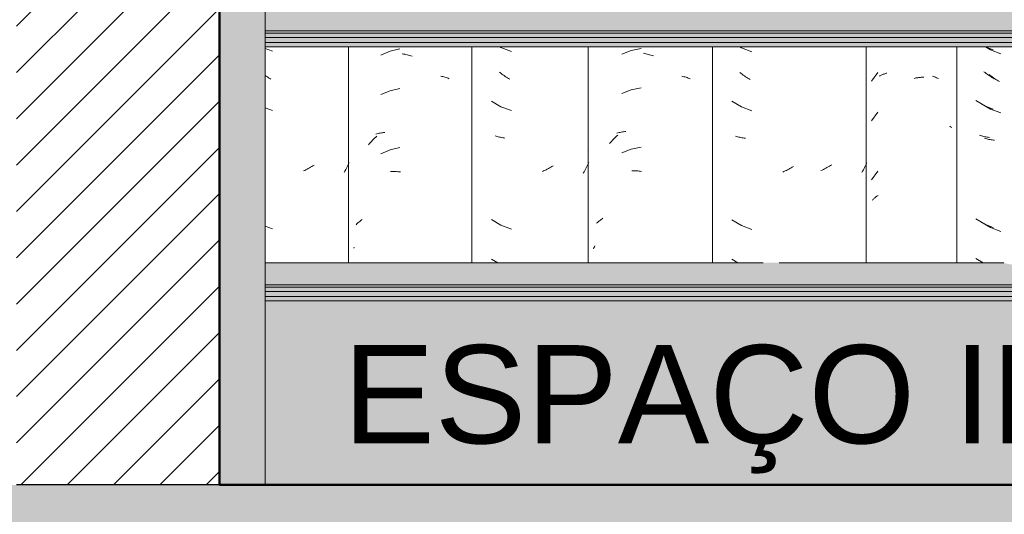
# Model space of a CAD drawing. Header units: metres. Extents: x -28.2 to 13.6, y -1.6 to 5.9.
# Tile 7 of 159: x -21.173 to -20.421, y 2.627 to 3.005. Entities that reach past the tile are written whole.
import ezdxf

# ---------------------------------------------------------------- set-up
doc = ezdxf.new("R2010")
doc.units = ezdxf.units.M
doc.layers.add('A-DETL', color=7, linetype='Continuous', lineweight=5, true_color=0x00a600)
for name, color, linetype, lineweight in [('A-DETL-GENF', 7, 'Continuous', 5), ('A-FLOR', 7, 'Continuous', 5), ('A-FLOR-PATT', 7, 'Continuous', 50), ('A-GLAZ-CWMG', 7, 'Continuous', 5), ('A-ROOF', 7, 'Continuous', 5), ('A-WALL-PATT', 7, 'Continuous', 5), ('G-ANNO-TEXT', 7, 'Continuous', 9)]:
    doc.layers.add(name, color=color, linetype=linetype, lineweight=lineweight)
doc.styles.add('Arial_1', font='arial.ttf', dxfattribs={"height": 0.075})

# ---------------------------------------------------------------- blocks, each defined once
blk = doc.blocks.new('FP_74-D')
at = {"layer": 'A-GLAZ-CWMG', "color": 9, "true_color": 0xc0c0c0}
for p, q in [((-20.70559, 2.98165), (-20.7127, 2.97887)), ((-20.69814, 2.98331), (-20.70559, 2.98165)), ((-20.69637, 2.97953), (-20.69541, 2.97936)), ((-20.69541, 2.97936), (-20.69446, 2.97916)), ((-20.69446, 2.97916), (-20.6935, 2.97895)), ((-20.6935, 2.97895), (-20.69255, 2.97872)), ((-20.69255, 2.97872), (-20.69159, 2.97847)), ((-20.69159, 2.97847), (-20.69064, 2.9782)), ((-20.69064, 2.9782), (-20.68968, 2.97791)), ((-20.68968, 2.97791), (-20.68872, 2.97761)), ((-20.66705, 2.96208), (-20.66622, 2.96188)), ((-20.66622, 2.96188), (-20.6654, 2.96167)), ((-20.6654, 2.96167), (-20.66459, 2.96144)), ((-20.66459, 2.96144), (-20.66379, 2.96119)), ((-20.66379, 2.96119), (-20.66299, 2.96093)), ((-20.66299, 2.96093), (-20.66221, 2.96065)), ((-20.66221, 2.96065), (-20.66144, 2.96036)), ((-20.66144, 2.96036), (-20.66068, 2.96005)), ((-20.70559, 2.95151), (-20.7127, 2.94872)), ((-20.69814, 2.95317), (-20.70559, 2.95151)), ((-20.71677, 2.91628), (-20.71595, 2.91704)), ((-20.7166, 2.91854), (-20.71577, 2.91875)), ((-20.71577, 2.91875), (-20.71494, 2.91895)), ((-20.71494, 2.91895), (-20.7141, 2.91913)), ((-20.7141, 2.91913), (-20.71325, 2.9193)), ((-20.71325, 2.9193), (-20.71239, 2.91944)), ((-20.71239, 2.91944), (-20.71152, 2.91958)), ((-20.71152, 2.91958), (-20.71065, 2.91969)), ((-20.71065, 2.91969), (-20.70977, 2.91979)), ((-20.72223, 2.91057), (-20.72148, 2.91143)), ((-20.72148, 2.91143), (-20.72072, 2.91228)), ((-20.72072, 2.91228), (-20.71995, 2.91311)), ((-20.71995, 2.91311), (-20.71917, 2.91392)), ((-20.71917, 2.91392), (-20.71838, 2.91473)), ((-20.71838, 2.91473), (-20.71758, 2.91551)), ((-20.71758, 2.91551), (-20.71677, 2.91628)), ((-20.70559, 2.90629), (-20.7127, 2.90351)), ((-20.69814, 2.90795), (-20.70559, 2.90629)), ((-20.70527, 2.88988), (-20.70435, 2.88987)), ((-20.70435, 2.88987), (-20.70343, 2.88985)), ((-20.70343, 2.88985), (-20.7025, 2.88981)), ((-20.7025, 2.88981), (-20.70157, 2.88975)), ((-20.70157, 2.88975), (-20.70063, 2.88968)), ((-20.70063, 2.88968), (-20.69969, 2.88958)), ((-20.69969, 2.88958), (-20.69875, 2.88947)), ((-20.69875, 2.88947), (-20.6978, 2.88934)), ((-20.73204, 2.84972), (-20.7315, 2.85024)), ((-20.7315, 2.85024), (-20.73094, 2.85074)), ((-20.73094, 2.85074), (-20.73037, 2.85123)), ((-20.73037, 2.85123), (-20.72979, 2.85171)), ((-20.72979, 2.85171), (-20.72919, 2.85217)), ((-20.72919, 2.85217), (-20.72858, 2.85263)), ((-20.72858, 2.85263), (-20.72795, 2.85308)), ((-20.72795, 2.85308), (-20.72731, 2.85351)), ((-20.73444, 2.83027), (-20.73411, 2.83106)), ((-20.73411, 2.83106), (-20.73377, 2.83185)), ((-20.73377, 2.83185), (-20.73342, 2.83263))]:
    blk.add_line(p, q, dxfattribs=at)
blk = doc.blocks.new('FP_75-D')
at = {"layer": 'A-GLAZ-CWMG', "color": 9, "true_color": 0xc0c0c0}
for p, q in [((-20.80591, 2.98442), (-20.80508, 2.98394)), ((-20.80508, 2.98394), (-20.79717, 2.98094)), ((-20.80532, 2.96434), (-20.80616, 2.965)), ((-20.80447, 2.9637), (-20.80532, 2.96434)), ((-20.80361, 2.96307), (-20.80447, 2.9637)), ((-20.80275, 2.96246), (-20.80361, 2.96307)), ((-20.80188, 2.96187), (-20.80275, 2.96246)), ((-20.801, 2.96129), (-20.80188, 2.96187)), ((-20.80012, 2.96073), (-20.801, 2.96129)), ((-20.79923, 2.96019), (-20.80012, 2.96073)), ((-20.79833, 2.95966), (-20.79923, 2.96019)), ((-20.81238, 2.94298), (-20.80508, 2.93873)), ((-20.80508, 2.93873), (-20.79717, 2.93573)), ((-20.8088, 2.91621), (-20.80961, 2.91645)), ((-20.80799, 2.91598), (-20.8088, 2.91621)), ((-20.80716, 2.91577), (-20.80799, 2.91598)), ((-20.80633, 2.91558), (-20.80716, 2.91577)), ((-20.80549, 2.9154), (-20.80633, 2.91558)), ((-20.80464, 2.91523), (-20.80549, 2.9154)), ((-20.80378, 2.91508), (-20.80464, 2.91523)), ((-20.80292, 2.91495), (-20.80378, 2.91508)), ((-20.80205, 2.91483), (-20.80292, 2.91495)), ((-20.73806, 2.90557), (-20.73808, 2.90554)), ((-20.73901, 2.89409), (-20.7395, 2.89303)), ((-20.73852, 2.89516), (-20.73901, 2.89409)), ((-20.73806, 2.89623), (-20.73852, 2.89516)), ((-20.77252, 2.88971), (-20.77345, 2.88929)), ((-20.7716, 2.89015), (-20.77252, 2.88971)), ((-20.77069, 2.8906), (-20.7716, 2.89015)), ((-20.76977, 2.89107), (-20.77069, 2.8906)), ((-20.76887, 2.89156), (-20.76977, 2.89107)), ((-20.76796, 2.89206), (-20.76887, 2.89156)), ((-20.76706, 2.89259), (-20.76796, 2.89206)), ((-20.76617, 2.89312), (-20.76706, 2.89259)), ((-20.76528, 2.89368), (-20.76617, 2.89312)), ((-20.74164, 2.88889), (-20.74221, 2.88789)), ((-20.74108, 2.88991), (-20.74164, 2.88889)), ((-20.74054, 2.89094), (-20.74108, 2.88991)), ((-20.74001, 2.89198), (-20.74054, 2.89094)), ((-20.7395, 2.89303), (-20.74001, 2.89198)), ((-20.81238, 2.85255), (-20.80508, 2.8483)), ((-20.80508, 2.8483), (-20.79717, 2.8453)), ((-20.81238, 2.82241), (-20.80761, 2.81963))]:
    blk.add_line(p, q, dxfattribs=at)
blk = doc.blocks.new('FP_76-D')
at = {"layer": 'A-GLAZ-CWMG', "color": 9, "true_color": 0xc0c0c0}
for p, q in [((-20.88967, 2.98108), (-20.89673, 2.97818)), ((-20.88225, 2.98287), (-20.88967, 2.98108)), ((-20.88048, 2.97912), (-20.87953, 2.97896)), ((-20.87953, 2.97896), (-20.87858, 2.97878)), ((-20.87858, 2.97878), (-20.87763, 2.97858)), ((-20.87763, 2.97858), (-20.87667, 2.97836)), ((-20.87667, 2.97836), (-20.87572, 2.97813)), ((-20.87572, 2.97813), (-20.87476, 2.97787)), ((-20.87476, 2.97787), (-20.87381, 2.9776)), ((-20.87381, 2.9776), (-20.87285, 2.97731)), ((-20.85111, 2.96208), (-20.85028, 2.96189)), ((-20.85028, 2.96189), (-20.84945, 2.96169)), ((-20.84945, 2.96169), (-20.84863, 2.96147)), ((-20.84863, 2.96147), (-20.84782, 2.96123)), ((-20.84782, 2.96123), (-20.84703, 2.96098)), ((-20.84703, 2.96098), (-20.84624, 2.96071)), ((-20.84624, 2.96071), (-20.84546, 2.96043)), ((-20.84546, 2.96043), (-20.8447, 2.96013)), ((-20.88967, 2.95094), (-20.89673, 2.94804)), ((-20.88225, 2.95273), (-20.88967, 2.95094)), ((-20.90058, 2.91778), (-20.89977, 2.91801)), ((-20.89977, 2.91801), (-20.89894, 2.91822)), ((-20.89894, 2.91822), (-20.89811, 2.91842)), ((-20.89811, 2.91842), (-20.89727, 2.9186)), ((-20.89727, 2.9186), (-20.89642, 2.91876)), ((-20.89642, 2.91876), (-20.89556, 2.91891)), ((-20.89556, 2.91891), (-20.89469, 2.91904)), ((-20.89469, 2.91904), (-20.89382, 2.91915)), ((-20.90613, 2.90971), (-20.9054, 2.91058)), ((-20.9054, 2.91058), (-20.90465, 2.91144)), ((-20.90465, 2.91144), (-20.90389, 2.91229)), ((-20.90389, 2.91229), (-20.90312, 2.91312)), ((-20.90312, 2.91312), (-20.90234, 2.91394)), ((-20.90234, 2.91394), (-20.90155, 2.91474)), ((-20.90155, 2.91474), (-20.90075, 2.91552)), ((-20.90075, 2.91552), (-20.89994, 2.91629)), ((-20.88967, 2.90573), (-20.89673, 2.90282)), ((-20.88225, 2.90751), (-20.88967, 2.90573)), ((-20.88935, 2.88932), (-20.88844, 2.88933)), ((-20.88844, 2.88933), (-20.88752, 2.88932)), ((-20.88752, 2.88932), (-20.88659, 2.8893)), ((-20.88659, 2.8893), (-20.88567, 2.88925)), ((-20.88567, 2.88925), (-20.88473, 2.88919)), ((-20.88473, 2.88919), (-20.8838, 2.88911)), ((-20.8838, 2.88911), (-20.88286, 2.88902)), ((-20.88286, 2.88902), (-20.88191, 2.8889)), ((-20.91571, 2.84867), (-20.91519, 2.84919)), ((-20.91519, 2.84919), (-20.91465, 2.84971)), ((-20.91465, 2.84971), (-20.9141, 2.85021)), ((-20.9141, 2.85021), (-20.91353, 2.8507)), ((-20.91353, 2.8507), (-20.91295, 2.85118)), ((-20.91295, 2.85118), (-20.91235, 2.85165)), ((-20.91235, 2.85165), (-20.91173, 2.8521)), ((-20.91173, 2.8521), (-20.91111, 2.85255)), ((-20.91738, 2.83076), (-20.91704, 2.83155))]:
    blk.add_line(p, q, dxfattribs=at)
blk = doc.blocks.new('FP_77-D')
at = {"layer": 'A-GLAZ-CWMG', "color": 9, "true_color": 0xc0c0c0}
for p, q in [((-20.98504, 2.98312), (-20.97961, 2.98113)), ((-20.98433, 2.96201), (-20.98504, 2.96248)), ((-20.98345, 2.96144), (-20.98433, 2.96201)), ((-20.98257, 2.96089), (-20.98345, 2.96144)), ((-20.98167, 2.96035), (-20.98257, 2.96089)), ((-20.98077, 2.95983), (-20.98167, 2.96035)), ((-20.98504, 2.9379), (-20.97961, 2.93591)), ((-20.94773, 2.89417), (-20.94862, 2.89361)), ((-20.92148, 2.89508), (-20.92199, 2.89396)), ((-20.92098, 2.8962), (-20.92148, 2.89508)), ((-20.95495, 2.89014), (-20.95588, 2.88971)), ((-20.95403, 2.89058), (-20.95495, 2.89014)), ((-20.95312, 2.89105), (-20.95403, 2.89058)), ((-20.95221, 2.89153), (-20.95312, 2.89105)), ((-20.9513, 2.89202), (-20.95221, 2.89153)), ((-20.9504, 2.89253), (-20.9513, 2.89202)), ((-20.94951, 2.89306), (-20.9504, 2.89253)), ((-20.94862, 2.89361), (-20.94951, 2.89306)), ((-20.92419, 2.88961), (-20.92479, 2.88855)), ((-20.92362, 2.89068), (-20.92419, 2.88961)), ((-20.92306, 2.89177), (-20.92362, 2.89068)), ((-20.92251, 2.89286), (-20.92306, 2.89177)), ((-20.92199, 2.89396), (-20.92251, 2.89286)), ((-20.98504, 2.84748), (-20.97961, 2.84548))]:
    blk.add_line(p, q, dxfattribs=at)
blk = doc.blocks.new('FP_82-D')
at = {"layer": 'A-GLAZ-CWMG', "color": 9, "true_color": 0xc0c0c0}
for p, q in [((-20.43519, 2.98442), (-20.43131, 2.98218)), ((-20.43131, 2.98218), (-20.42339, 2.97921)), ((-20.43155, 2.96258), (-20.43239, 2.96323)), ((-20.4307, 2.96194), (-20.43155, 2.96258)), ((-20.42984, 2.96132), (-20.4307, 2.96194)), ((-20.42897, 2.96071), (-20.42984, 2.96132)), ((-20.4281, 2.96012), (-20.42897, 2.96071)), ((-20.42722, 2.95955), (-20.4281, 2.96012)), ((-20.42634, 2.95899), (-20.42722, 2.95955)), ((-20.42545, 2.95845), (-20.42634, 2.95899)), ((-20.42455, 2.95792), (-20.42545, 2.95845)), ((-20.43862, 2.94119), (-20.43131, 2.93697)), ((-20.43131, 2.93697), (-20.42339, 2.93399)), ((-20.43504, 2.91444), (-20.43585, 2.91468)), ((-20.43422, 2.91422), (-20.43504, 2.91444)), ((-20.43339, 2.91401), (-20.43422, 2.91422)), ((-20.43256, 2.91382), (-20.43339, 2.91401)), ((-20.43172, 2.91364), (-20.43256, 2.91382)), ((-20.43087, 2.91348), (-20.43172, 2.91364)), ((-20.43001, 2.91333), (-20.43087, 2.91348)), ((-20.42914, 2.9132), (-20.43001, 2.91333)), ((-20.42827, 2.91308), (-20.42914, 2.9132)), ((-20.43862, 2.85076), (-20.43131, 2.84654)), ((-20.43131, 2.84654), (-20.42339, 2.84356)), ((-20.43862, 2.82062), (-20.43691, 2.81963))]:
    blk.add_line(p, q, dxfattribs=at)
blk = doc.blocks.new('FP_83-D')
at = {"layer": 'A-GLAZ-CWMG', "color": 9, "true_color": 0xc0c0c0}
for p, q in [((-20.47563, 2.96209), (-20.47484, 2.96181)), ((-20.47484, 2.96181), (-20.47406, 2.96153)), ((-20.47406, 2.96153), (-20.47329, 2.96123)), ((-20.47329, 2.96123), (-20.47254, 2.96091)), ((-20.47254, 2.96091), (-20.47179, 2.96058)), ((-20.47179, 2.96058), (-20.47106, 2.96024))]:
    blk.add_line(p, q, dxfattribs=at)
blk = doc.blocks.new('FP_84-D')
at = {"layer": 'A-GLAZ-CWMG', "color": 9, "true_color": 0xc0c0c0}
for p, q in [((-20.62267, 2.98442), (-20.62155, 2.98376)), ((-20.62155, 2.98376), (-20.61367, 2.98069)), ((-20.62179, 2.96416), (-20.62263, 2.96482)), ((-20.62094, 2.96351), (-20.62179, 2.96416)), ((-20.62009, 2.96288), (-20.62094, 2.96351)), ((-20.61923, 2.96226), (-20.62009, 2.96288)), ((-20.61836, 2.96166), (-20.61923, 2.96226)), ((-20.61749, 2.96107), (-20.61836, 2.96166)), ((-20.6166, 2.96051), (-20.61749, 2.96107)), ((-20.61572, 2.95995), (-20.6166, 2.96051)), ((-20.61482, 2.95942), (-20.61572, 2.95995)), ((-20.62881, 2.94286), (-20.62155, 2.93854)), ((-20.62155, 2.93854), (-20.61367, 2.93548)), ((-20.62526, 2.91606), (-20.62606, 2.91631)), ((-20.62444, 2.91583), (-20.62526, 2.91606)), ((-20.62362, 2.91561), (-20.62444, 2.91583)), ((-20.62279, 2.91541), (-20.62362, 2.91561)), ((-20.62196, 2.91522), (-20.62279, 2.91541)), ((-20.62111, 2.91505), (-20.62196, 2.91522)), ((-20.62026, 2.91489), (-20.62111, 2.91505)), ((-20.6194, 2.91475), (-20.62026, 2.91489)), ((-20.61853, 2.91462), (-20.6194, 2.91475)), ((-20.58903, 2.88927), (-20.58995, 2.88885)), ((-20.58811, 2.8897), (-20.58903, 2.88927)), ((-20.58719, 2.89015), (-20.58811, 2.8897)), ((-20.58627, 2.89061), (-20.58719, 2.89015)), ((-20.58536, 2.89109), (-20.58627, 2.89061)), ((-20.58446, 2.89159), (-20.58536, 2.89109)), ((-20.58356, 2.8921), (-20.58446, 2.89159)), ((-20.58266, 2.89263), (-20.58356, 2.8921)), ((-20.58177, 2.89318), (-20.58266, 2.89263)), ((-20.62881, 2.85243), (-20.62155, 2.84811)), ((-20.62155, 2.84811), (-20.61367, 2.84505)), ((-20.62881, 2.82229), (-20.62434, 2.81963))]:
    blk.add_line(p, q, dxfattribs=at)
blk = doc.blocks.new('Rectangular Mullion - Telha Fibrocimento - Ondulada-2565197-D')
at = {"layer": 'A-GLAZ-CWMG'}
for p, q in [((-20.92149, 2.98442), (-20.92149, 2.81963)), ((-20.82725, 2.98442), (-20.82725, 2.81963)), ((-20.73857, 2.98442), (-20.73857, 2.81963)), ((-20.6435, 2.81963), (-20.6435, 2.98442))]:
    blk.add_line(p, q, dxfattribs=at)
for name in ['FP_83-D', 'FP_76-D', 'FP_74-D', 'FP_77-D', 'FP_75-D', 'FP_84-D', 'FP_82-D']:
    blk.add_blockref(name, (0, 0), dxfattribs=at)
blk = doc.blocks.new('FP_89-D')
at = {"layer": 'A-GLAZ-CWMG', "color": 9, "true_color": 0xc0c0c0}
for p, q in [((-20.43526, 2.98437), (-20.42929, 2.98208)), ((-20.43551, 2.96478), (-20.43635, 2.96543)), ((-20.43466, 2.96413), (-20.43551, 2.96478)), ((-20.4338, 2.9635), (-20.43466, 2.96413)), ((-20.43294, 2.96289), (-20.4338, 2.9635)), ((-20.43207, 2.96229), (-20.43294, 2.96289)), ((-20.43119, 2.96171), (-20.43207, 2.96229)), ((-20.43031, 2.96115), (-20.43119, 2.96171)), ((-20.42942, 2.9606), (-20.43031, 2.96115)), ((-20.42853, 2.96006), (-20.42942, 2.9606)), ((-20.44255, 2.94344), (-20.43526, 2.93916)), ((-20.43526, 2.93916), (-20.42929, 2.93687)), ((-20.43898, 2.91666), (-20.43979, 2.9169)), ((-20.43817, 2.91643), (-20.43898, 2.91666)), ((-20.43734, 2.91622), (-20.43817, 2.91643)), ((-20.43651, 2.91602), (-20.43734, 2.91622)), ((-20.43567, 2.91583), (-20.43651, 2.91602)), ((-20.43483, 2.91567), (-20.43567, 2.91583)), ((-20.43397, 2.91551), (-20.43483, 2.91567)), ((-20.43311, 2.91538), (-20.43397, 2.91551)), ((-20.43224, 2.91525), (-20.43311, 2.91538)), ((-20.44255, 2.85301), (-20.43526, 2.84873)), ((-20.43526, 2.84873), (-20.42929, 2.84644)), ((-20.44255, 2.82287), (-20.43704, 2.81963))]:
    blk.add_line(p, q, dxfattribs=at)
blk = doc.blocks.new('FP_90-D')
at = {"layer": 'A-GLAZ-CWMG', "color": 9, "true_color": 0xc0c0c0}
for p, q in [((-20.5174, 2.96481), (-20.5222, 2.95816)), ((-20.51621, 2.96204), (-20.51573, 2.96231)), ((-20.51573, 2.96231), (-20.51524, 2.96257)), ((-20.51524, 2.96257), (-20.51474, 2.96281)), ((-20.51474, 2.96281), (-20.51423, 2.96305)), ((-20.51423, 2.96305), (-20.51371, 2.96328)), ((-20.51371, 2.96328), (-20.51319, 2.9635)), ((-20.51319, 2.9635), (-20.51266, 2.96371)), ((-20.51266, 2.96371), (-20.51212, 2.96391)), ((-20.51212, 2.96391), (-20.51157, 2.9641)), ((-20.51157, 2.9641), (-20.51102, 2.96428)), ((-20.51102, 2.96428), (-20.51045, 2.96445)), ((-20.48957, 2.96039), (-20.4889, 2.96054)), ((-20.4889, 2.96054), (-20.48824, 2.96067)), ((-20.48824, 2.96067), (-20.48757, 2.96079)), ((-20.48757, 2.96079), (-20.4869, 2.9609)), ((-20.4869, 2.9609), (-20.48624, 2.961)), ((-20.48624, 2.961), (-20.48558, 2.96109)), ((-20.48558, 2.96109), (-20.48492, 2.96116)), ((-20.48492, 2.96116), (-20.48426, 2.96122)), ((-20.48426, 2.96122), (-20.48361, 2.96127)), ((-20.48361, 2.96127), (-20.48295, 2.9613)), ((-20.48295, 2.9613), (-20.48231, 2.96132)), ((-20.5174, 2.93467), (-20.5222, 2.92802)), ((-20.46238, 2.92395), (-20.46208, 2.92364)), ((-20.46208, 2.92364), (-20.46178, 2.92332)), ((-20.46178, 2.92332), (-20.4615, 2.923)), ((-20.4615, 2.923), (-20.46122, 2.92267)), ((-20.5174, 2.88945), (-20.5222, 2.88281)), ((-20.52159, 2.86735), (-20.52124, 2.86772)), ((-20.52124, 2.86772), (-20.52088, 2.86808)), ((-20.52088, 2.86808), (-20.52051, 2.86844)), ((-20.52051, 2.86844), (-20.52013, 2.86879)), ((-20.52013, 2.86879), (-20.51974, 2.86913)), ((-20.51974, 2.86913), (-20.51934, 2.86947)), ((-20.51934, 2.86947), (-20.51893, 2.8698)), ((-20.51893, 2.8698), (-20.5185, 2.87012)), ((-20.5185, 2.87012), (-20.51807, 2.87043)), ((-20.51807, 2.87043), (-20.51763, 2.87073)), ((-20.51763, 2.87073), (-20.51718, 2.87103))]:
    blk.add_line(p, q, dxfattribs=at)
blk = doc.blocks.new('FP_91-D')
at = {"layer": 'A-GLAZ-CWMG', "color": 9, "true_color": 0xc0c0c0}
for p, q in [((-20.55262, 2.89436), (-20.55351, 2.89381)), ((-20.5263, 2.89486), (-20.5268, 2.89379)), ((-20.52581, 2.89594), (-20.5263, 2.89486)), ((-20.55985, 2.89037), (-20.56077, 2.88994)), ((-20.55893, 2.89081), (-20.55985, 2.89037)), ((-20.55801, 2.89127), (-20.55893, 2.89081)), ((-20.5571, 2.89174), (-20.55801, 2.89127)), ((-20.5562, 2.89223), (-20.5571, 2.89174)), ((-20.55529, 2.89274), (-20.5562, 2.89223)), ((-20.5544, 2.89327), (-20.55529, 2.89274)), ((-20.55351, 2.89381), (-20.5544, 2.89327)), ((-20.52897, 2.88961), (-20.52955, 2.88859)), ((-20.52841, 2.89064), (-20.52897, 2.88961)), ((-20.52786, 2.89168), (-20.52841, 2.89064)), ((-20.52732, 2.89273), (-20.52786, 2.89168)), ((-20.5268, 2.89379), (-20.52732, 2.89273))]:
    blk.add_line(p, q, dxfattribs=at)
blk = doc.blocks.new('Rectangular Mullion - Telha Fibrocimento - Ondulada-V85-D')
at = {"layer": 'A-GLAZ-CWMG'}
for p, q in [((-20.52632, 2.98442), (-20.52632, 2.81963)), ((-20.4571, 2.98442), (-20.4571, 2.81963))]:
    blk.add_line(p, q, dxfattribs=at)
for name in ['FP_90-D', 'FP_89-D', 'FP_91-D']:
    blk.add_blockref(name, (0, 0), dxfattribs=at)
blk = doc.blocks.new('LONGARINA_STEEL_FRAME1 - LONGARINA_STEEL_FRAME-2562852-D')
at = {"layer": 'A-ROOF', "true_color": 0x9fa09c}
blk.add_hatch(color=253, dxfattribs=at).paths.add_polyline_path([(-20.98504, 2.65), (-20.98504, 3.68355), (-21.02004, 3.68355), (-21.02004, 2.65), (-21.01504, 2.65)])
h = blk.add_hatch(color=253, dxfattribs=at)
h.paths.add_polyline_path([(-18.44504, 2.99678), (-18.44504, 3.0136), (-18.73807, 3.0136), (-18.74476, 3.01206), (-18.75707, 3.01225), (-18.76224, 3.0136), (-19.29107, 3.0136), (-19.29776, 3.01206), (-19.31007, 3.01225), (-19.31524, 3.0136), (-19.69754, 3.0136), (-19.69754, 2.99678), (-18.49283, 2.99678)])
h.paths.add_polyline_path([(-20.98504, 2.99678), (-19.73254, 2.99678), (-19.73254, 3.0136), (-19.84407, 3.0136), (-19.85076, 3.01206), (-19.86307, 3.01225), (-19.86824, 3.0136), (-20.39707, 3.0136), (-20.40376, 3.01206), (-20.41607, 3.01225), (-20.42262, 3.0136), (-20.98504, 3.0136)])
h = blk.add_hatch(color=253, dxfattribs=at)
h.paths.add_polyline_path([(-20.98504, 2.99481), (-19.73254, 2.99481), (-19.73254, 2.99678), (-20.98504, 2.99678)])
h.paths.add_polyline_path([(-18.44504, 2.99481), (-18.44504, 2.99678), (-19.69754, 2.99678), (-19.69754, 2.99481), (-18.49283, 2.99481)])
h = blk.add_hatch(color=253, dxfattribs=at)
h.paths.add_polyline_path([(-20.98504, 2.99154), (-19.73254, 2.99154), (-19.73254, 2.99481), (-20.98504, 2.99481), (-20.98504, 2.99382)])
h.paths.add_polyline_path([(-18.49283, 2.99154), (-18.44504, 2.99154), (-18.44504, 2.99481), (-19.69754, 2.99481), (-19.69754, 2.99154), (-18.56204, 2.99154)])
h = blk.add_hatch(color=253, dxfattribs=at)
h.paths.add_polyline_path([(-19.73254, 2.98769), (-19.73254, 2.99154), (-20.98504, 2.99154), (-20.98504, 2.98769), (-19.80508, 2.98769)])
h.paths.add_polyline_path([(-18.44504, 2.98769), (-18.44504, 2.99154), (-19.69754, 2.99154), (-19.69754, 2.98769), (-18.49283, 2.98769)])
h = blk.add_hatch(color=253, dxfattribs=at)
h.paths.add_polyline_path([(-18.48533, 2.98442), (-18.44504, 2.98442), (-18.4456, 2.98769), (-19.69754, 2.98769), (-19.69754, 2.98442), (-18.48735, 2.98442)])
h.paths.add_polyline_path([(-20.98091, 2.98442), (-19.73254, 2.98442), (-19.73254, 2.98769), (-20.98504, 2.98769), (-20.98504, 2.98442), (-20.98336, 2.98442)])
h = blk.add_hatch(color=253, dxfattribs=at)
h.paths.add_polyline_path([(-20.07746, 2.80282), (-19.73254, 2.80282), (-19.73254, 2.81963), (-19.84407, 2.81963), (-19.85076, 2.8181), (-19.86307, 2.81828), (-19.86824, 2.81963), (-20.39707, 2.81963), (-20.40376, 2.8181), (-20.41607, 2.81828), (-20.42262, 2.81963), (-20.98504, 2.81963), (-20.98504, 2.80282), (-20.0783, 2.80282)])
h.paths.add_polyline_path([(-18.49283, 2.80282), (-18.44504, 2.80282), (-18.44504, 2.81963), (-18.73807, 2.81963), (-18.74476, 2.8181), (-18.75707, 2.81828), (-18.76224, 2.81963), (-19.29107, 2.81963), (-19.29776, 2.8181), (-19.31007, 2.81828), (-19.31524, 2.81963), (-19.69754, 2.81963), (-19.69724, 2.80282), (-18.55695, 2.80282)])
h = blk.add_hatch(color=253, dxfattribs=at)
h.paths.add_polyline_path([(-19.65414, 2.80084), (-18.44504, 2.80084), (-18.44504, 2.80282), (-19.69754, 2.8027), (-19.69754, 2.80084), (-19.66645, 2.80084)])
h.paths.add_polyline_path([(-20.96296, 2.80084), (-19.73254, 2.80084), (-19.73254, 2.80282), (-20.98504, 2.80282), (-20.98504, 2.80084)])
h = blk.add_hatch(color=253, dxfattribs=at)
h.paths.add_polyline_path([(-19.73254, 2.79758), (-19.73254, 2.80084), (-20.98504, 2.80084), (-20.98504, 2.79758), (-19.80508, 2.79758)])
h.paths.add_polyline_path([(-18.49283, 2.79758), (-18.44504, 2.79758), (-18.44504, 2.80084), (-19.69754, 2.80084), (-19.69754, 2.79758), (-18.5612, 2.79758)])
h = blk.add_hatch(color=253, dxfattribs=at)
h.paths.add_polyline_path([(-18.49283, 2.79372), (-18.44504, 2.79372), (-18.44504, 2.79758), (-19.69754, 2.79758), (-19.69754, 2.79372), (-18.56204, 2.79372)])
h.paths.add_polyline_path([(-20.96296, 2.79372), (-19.73254, 2.79372), (-19.73254, 2.79758), (-20.98504, 2.79758), (-20.98504, 2.79372)])
h = blk.add_hatch(color=253, dxfattribs=at)
h.paths.add_polyline_path([(-18.44504, 2.79046), (-18.44504, 2.79372), (-19.69754, 2.79372), (-19.69754, 2.79046), (-18.49283, 2.79046)])
h.paths.add_polyline_path([(-20.96296, 2.79046), (-19.73254, 2.79046), (-19.73254, 2.79372), (-20.98504, 2.79372), (-20.98504, 2.79046)])
at = {"layer": 'A-ROOF'}
for p, q in [((-20.98504, 3.68355), (-20.98504, 2.65)), ((-19.73254, 2.99678), (-20.98504, 2.99678)), ((-19.73254, 2.99481), (-20.98504, 2.99481)), ((-19.73254, 2.99154), (-20.98504, 2.99154)), ((-19.73254, 2.98769), (-20.98504, 2.98769)), ((-19.73254, 2.98442), (-20.98504, 2.98442)), ((-20.60494, 2.81963), (-20.98504, 2.81963)), ((-20.42124, 2.81963), (-20.59282, 2.81963)), ((-19.73254, 2.80282), (-20.98504, 2.80282)), ((-19.73254, 2.80084), (-20.98504, 2.80084)), ((-19.73254, 2.79758), (-20.98504, 2.79758)), ((-19.73254, 2.79372), (-20.98504, 2.79372)), ((-19.73254, 2.79046), (-20.98504, 2.79046))]:
    blk.add_line(p, q, dxfattribs=at)

msp = doc.modelspace()

# ---------------------------------------------------------------- hatches: boundary and pattern name
at = {"layer": 'A-DETL-GENF', "true_color": 0x808080}
h = msp.add_hatch(dxfattribs=at)
h.set_pattern_fill('FP_1', color=8, style=0, pattern_type=2)
h.set_pattern_definition([(45, (-14.575, 2.812), (-0.01767767, 0.01767767), [])])
h.paths.add_polyline_path([(-21.17504, 2.65), (-21.02004, 2.65), (-21.02004, 4.25), (-21.17504, 4.25), (-21.17504, 2.66859)])
at = {"layer": 'A-FLOR-PATT', "lineweight": 5, "true_color": 0x808080}
h = msp.add_hatch(dxfattribs=at)
h.set_pattern_fill('FP_2', color=8, style=0, pattern_type=2)
h.set_pattern_definition([(0, (-14.575, 2.812), (0.2032, 0.0508), [0.01676, -0.13564, 0.01676, -0.13564, -0.8128]), (0, (-14.575, 2.812), (0.2032, 0.0508), [-0.3048, 0.01676, -0.28804, 0.01676, -0.13564, -0.3556]), (0, (-14.575, 2.812), (0.2032, 0.0508), [-0.762, 0.01676, -0.08484, 0.01676, -0.23724]), (120, (-14.499, 2.838), (-0.1455941, 0.15057636), [0.01676, -0.13564, 0.01676, -0.13564, -0.8128]), (120, (-14.499, 2.838), (-0.1455941, 0.15057636), [-0.3048, 0.01676, -0.28804, 0.01676, -0.13564, -0.3556]), (120, (-14.499, 2.838), (-0.1455941, 0.15057636), [-0.762, 0.01676, -0.08484, 0.01676, -0.23724]), (240, (-14.473, 2.939), (-0.0576059, -0.20137636), [0.01676, -0.13564, 0.01676, -0.13564, -0.8128]), (240, (-14.473, 2.939), (-0.0576059, -0.20137636), [-0.3048, 0.01676, -0.28804, 0.01676, -0.13564, -0.3556]), (240, (-14.473, 2.939), (-0.0576059, -0.20137636), [-0.762, 0.01676, -0.08484, 0.01676, -0.23724])])
h.paths.add_polyline_path([(-25.09504, 2.53), (-18.41504, 2.53), (-18.41504, 2.65), (-25.09504, 2.65)])
at = {"layer": 'A-WALL-PATT', "true_color": 0xd6d6d6}
h = msp.add_hatch(color=254, dxfattribs=at)
h.paths.add_polyline_path([(-20.98504, 2.65), (-19.73254, 2.65), (-19.73254, 2.79046), (-20.98504, 2.79046), (-20.98504, 2.65784)])
h.paths.add_polyline_path([(-18.44504, 2.65), (-18.44504, 2.79046), (-19.69754, 2.79046), (-19.69754, 2.65), (-18.95598, 2.65)])

# ---------------------------------------------------------------- linework, layer by layer
at = {"layer": 'A-DETL', "color": 7, "lineweight": 50}
msp.add_line((-21.02004, 4.25), (-21.02004, 2.65), dxfattribs=at)
at = {"layer": 'A-DETL', "color": 7, "lineweight": 25}
msp.add_line((-21.02004, 2.65), (-21.17504, 2.65), dxfattribs=at)
at = {"layer": 'A-FLOR', "lineweight": 50}
msp.add_line((-18.41504, 2.65), (-21.02004, 2.65), dxfattribs=at)

# ---------------------------------------------------------------- block references
at = {"layer": 'A-GLAZ-CWMG'}
for name in ['Rectangular Mullion - Telha Fibrocimento - Ondulada-2565197-D', 'Rectangular Mullion - Telha Fibrocimento - Ondulada-V85-D']:
    msp.add_blockref(name, (0, 0), dxfattribs=at)
at = {"layer": 'A-ROOF'}
msp.add_blockref('LONGARINA_STEEL_FRAME1 - LONGARINA_STEEL_FRAME-2562852-D', (0, 0), dxfattribs=at)

# ---------------------------------------------------------------- texts
at = {"layer": 'G-ANNO-TEXT', "insert": (-20.92552, 2.75669), "char_height": 0.075, "width": 1.2987338, "attachment_point": 1, "style": 'Arial_1'}
msp.add_mtext('ESPAÇO INABITÁVEL', dxfattribs=at)

doc.saveas('drawing.dxf')
